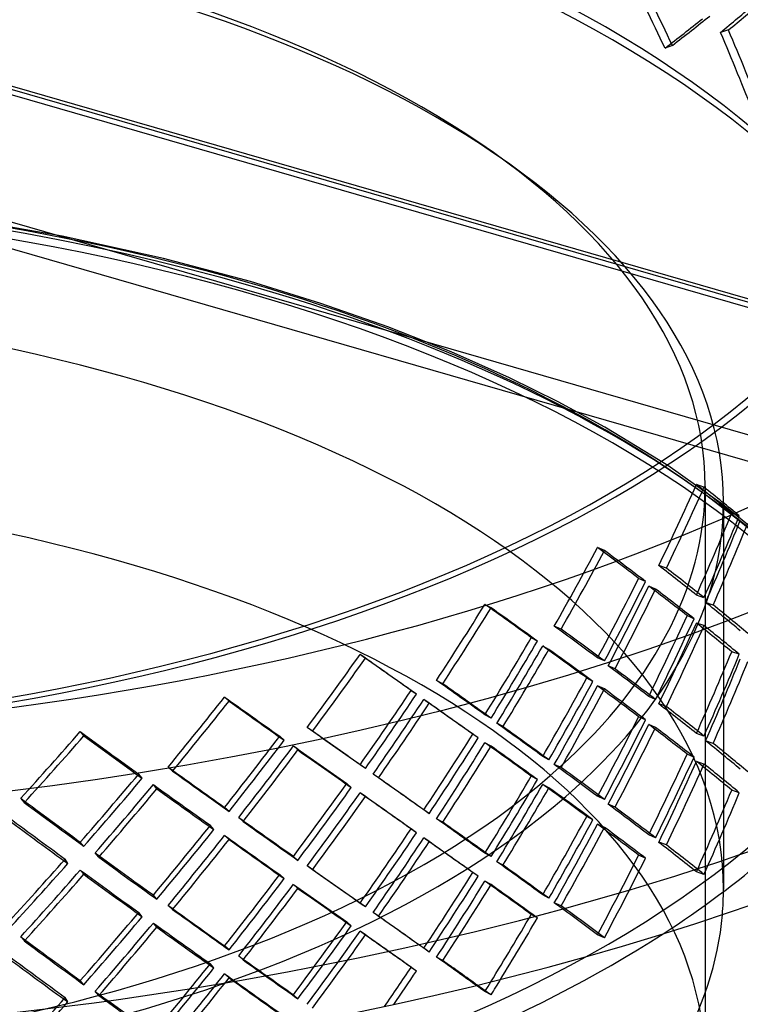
# Model space of a CAD drawing. Header units: millimetres. Extents: x -616 to 616, y -518 to 424.
# Tile 6 of 10: x 129 to 325, y -195 to 73. Entities that reach past the tile are written whole.
import ezdxf

# ---------------------------------------------------------------- set-up
doc = ezdxf.new("R2010")
doc.units = ezdxf.units.MM
doc.layers.add('HIDDEN', color=7, linetype='Continuous')
doc.layers.add('THICK', color=7, linetype='Continuous')

msp = doc.modelspace()

# ---------------------------------------------------------------- linework, layer by layer
at = {"layer": 'HIDDEN'}
for p, q in [((515.88, -58.57), (-163.8, 137.64)), ((516.54, -57.88), (-162.41, 138.11)), ((613.8, -88.28), (-161.3, 135.47)), ((613.8, -122.92), (-161.3, 100.83)), ((611.3, -129.41), (-163.8, 94.34)), ((321.35, 70.1), (319.19, 69.46)), ((306.11, 65.92), (304.12, 65.16)), ((140.12, 13.99), (111.88, 18.92)), ((167.69, 7.92), (140.12, 13.99)), ((191.32, 1.64), (167.69, 7.92)), ((210.48, -4.27), (191.32, 1.64)), ((228.69, -10.65), (210.48, -4.27)), ((245.91, -17.46), (228.69, -10.65)), ((261.82, -24.52), (245.91, -17.46)), ((275.06, -31.03), (261.82, -24.52)), ((287.72, -37.9), (275.06, -31.03)), ((304.84, -48.36), (287.72, -37.9)), ((319.94, -59.06), (304.84, -48.36)), ((314.7, -54.29), (312.65, -53.57)), ((315, -54.04), (315, -211.31)), ((320, -58.37), (320, -163.68)), ((333.53, -70.15), (319.94, -59.06)), ((324.3, -62.08), (322.25, -61.37)), ((287.61, -71.51), (285.74, -70.68)), ((304.46, -76.3), (302.4, -75.58)), ((298.8, -79.9), (296.92, -79.07)), ((301.54, -81.98), (299.66, -81.16)), ((314.7, -84.32), (312.65, -83.6)), ((317.19, -86.32), (315.14, -85.6)), ((256.78, -87.08), (255.11, -86.15)), ((311.98, -90.05), (310.1, -89.21)), ((275.84, -92.89), (273.97, -92.06)), ((314.7, -91.93), (312.65, -91.22)), ((269.4, -96.14), (267.73, -95.21)), ((272.52, -98.4), (270.84, -97.47)), ((324.3, -99.73), (322.25, -99.01)), ((222.6, -100.78), (221.15, -99.76)), ((287.61, -101.54), (285.74, -100.71)), ((290.51, -103.69), (288.63, -102.86)), ((243.63, -107.74), (241.96, -106.81)), ((284.48, -107.1), (282.8, -106.17)), ((236.49, -110.61), (235.04, -109.59)), ((287.61, -109.15), (285.74, -108.33)), ((185.51, -112.45), (184.3, -111.36)), ((239.94, -113.05), (238.49, -112.03)), ((301.54, -112.01), (299.66, -111.18)), ((304.46, -113.94), (302.4, -113.23)), ((256.78, -117.1), (255.11, -116.18)), ((298.8, -117.54), (296.92, -116.71)), ((208.25, -120.66), (206.8, -119.64)), ((260.03, -119.43), (258.36, -118.5)), ((301.54, -119.63), (299.66, -118.8)), ((146.01, -121.93), (145.06, -120.77)), ((200.5, -123.1), (199.29, -122.01)), ((253.27, -122.47), (251.81, -121.45)), ((314.7, -121.96), (312.65, -121.25)), ((204.24, -125.75), (203.03, -124.65)), ((256.78, -124.72), (255.11, -123.79)), ((317.19, -123.96), (315.14, -123.24)), ((272.52, -128.43), (270.84, -127.5)), ((311.98, -127.69), (310.1, -126.86)), ((170.15, -131.48), (168.94, -130.39)), ((222.6, -130.81), (221.15, -129.79)), ((275.84, -130.54), (273.97, -129.71)), ((314.7, -129.58), (312.65, -128.86)), ((161.89, -133.46), (160.94, -132.31)), ((226.16, -133.33), (224.71, -132.31)), ((269.4, -133.79), (267.73, -132.86)), ((165.87, -136.33), (164.92, -135.17)), ((218.75, -135.97), (217.54, -134.87)), ((272.52, -136.04), (270.84, -135.11)), ((129.83, -140.06), (128.88, -138.9)), ((222.6, -138.42), (221.15, -137.41)), ((287.61, -139.18), (285.74, -138.35)), ((324.3, -137.37), (322.25, -136.65)), ((185.51, -142.48), (184.3, -141.38)), ((290.51, -141.33), (288.63, -140.51)), ((189.35, -145.21), (188.14, -144.12)), ((239.94, -143.08), (238.49, -142.06)), ((243.63, -145.39), (241.96, -144.46)), ((284.48, -144.74), (282.8, -143.81)), ((181.38, -147.41), (180.43, -146.25)), ((236.49, -148.25), (235.04, -147.23)), ((287.61, -146.8), (285.74, -145.97)), ((185.51, -150.09), (184.3, -149)), ((239.94, -150.69), (238.49, -149.67)), ((301.54, -149.66), (299.66, -148.83)), ((146.01, -151.96), (145.06, -150.8)), ((304.46, -151.59), (302.4, -150.87)), ((150.07, -154.92), (149.12, -153.76)), ((204.24, -155.78), (203.03, -154.68)), ((256.78, -154.75), (255.11, -153.82)), ((298.8, -155.18), (296.92, -154.36)), ((141.65, -156.65), (140.97, -155.44)), ((208.25, -158.31), (206.8, -157.29)), ((260.03, -157.07), (258.36, -156.15)), ((146.01, -159.57), (145.06, -158.42)), ((200.5, -160.75), (199.29, -159.65)), ((253.27, -160.12), (251.81, -159.09)), ((314.7, -159.61), (312.65, -158.89)), ((204.24, -163.39), (203.03, -162.3)), ((256.78, -162.36), (255.11, -161.43)), ((165.87, -166.36), (164.92, -165.2)), ((272.52, -166.07), (270.84, -165.14)), ((170.15, -169.13), (168.94, -168.03)), ((222.6, -168.45), (221.15, -167.43)), ((275.84, -168.18), (273.97, -167.35)), ((161.89, -171.11), (160.94, -169.95)), ((226.16, -170.98), (224.71, -169.96)), ((269.4, -171.43), (267.73, -170.5)), ((165.87, -173.97), (164.92, -172.82)), ((218.75, -173.61), (217.54, -172.51)), ((129.83, -177.7), (128.88, -176.55)), ((222.6, -176.07), (221.15, -175.05)), ((287.61, -176.83), (285.74, -176)), ((185.51, -180.12), (184.3, -179.03)), ((189.35, -182.86), (188.14, -181.76)), ((239.94, -180.72), (238.49, -179.7)), ((243.63, -183.03), (241.96, -182.1)), ((181.38, -185.05), (180.43, -183.89)), ((185.51, -187.74), (184.3, -186.64)), ((236.49, -185.89), (235.04, -184.88)), ((146.01, -189.6), (145.06, -188.44)), ((150.07, -192.56), (149.12, -191.4)), ((204.24, -193.42), (203.03, -192.32)), ((256.78, -192.39), (255.11, -191.46)), ((141.65, -194.29), (140.97, -193.08))]:
    msp.add_line(p, q, dxfattribs=at)
for centre, major_axis, ratio, start_param, end_param in [((0, 68.42), (575, 0), 0.5, 0, 2.617994), ((0, 68.42), (-383.75, 0), 0.5, -3.141592, -0.523599), ((0, 68.42), (381.25, 0), 0.5, 0, 2.617994), ((0, -54.04), (-381.25, 0), 0.5, -3.141592, -0.523599), ((0, -58.37), (-383.75, 0), 0.5, -3.141592, -0.523599), ((0, -54.04), (-315, 0), 0.5, 3.141591, 5.759587), ((0, -58.37), (-320, 0), 0.5, 3.141591, 5.759587), ((0, -49.8), (253.47, -471.51), 0.60399, 1.490879, 1.536369), ((0, -49.8), (255.13, -474.6), 0.60399, 1.490879, 1.536072), ((0, -19.77), (382.04, 177.04), 0.204197, -0.672655, -0.627462), ((0, -19.77), (379.55, 175.88), 0.204197, -0.672951, -0.627462), ((0, -49.8), (380.03, 204.29), 0.148982, -0.727276, -0.681786), ((0, -49.8), (382.53, 205.63), 0.148982, -0.727276, -0.682083), ((0, -49.8), (225.3, -486.19), 0.63896, 1.476453, 1.521646), ((0, 68.42), (-383.75, 0), 0.5, 0, 2.617994), ((0, 68.42), (381.25, 0), 0.5, -3.141592, -0.523599), ((0, -49.8), (223.83, -483.02), 0.63896, 1.476453, 1.521943), ((0, -165.84), (383.75, 0), 0.5, 1.047198, 2.617994), ((0, -168.01), (-383.75, 0), 0.5, -3.141592, -0.523599), ((0, -163.68), (381.25, 0), 0.5, 1.047198, 3.056169), ((0, -163.68), (320, 0), 0.5, -0.000001, 2.617994), ((0, -163.68), (381.25, 0), 0.5, 0.085424, 1.047198), ((0, -165.84), (383.75, 0), 0.5, 0, 1.047198), ((0, -211.31), (315, 0), 0.5, -0.000001, 2.617994), ((0, -54.04), (-381.25, 0), 0.5, 0, 2.617994), ((0, -54.04), (-315, 0), 0.5, -0.000001, 2.617994), ((0, -54.04), (-315, 0), 0.5, 2.617994, 3.141591), ((0, 55.52), (244.19, 475.35), 0.615942, -1.530433, -1.484943), ((0, 55.52), (245.79, 478.47), 0.615942, -1.530137, -1.484943), ((0, 55.52), (379.85, -195.13), 0.16754, 0.649642, 0.695131), ((0, 55.52), (382.34, -196.4), 0.16754, 0.649938, 0.695131), ((0, -58.37), (-320, 0), 0.5, -0.000001, 2.617994), ((0, -58.37), (-320, 0), 0.5, 2.617994, 3.141591), ((0, 25.49), (244.19, 475.35), 0.615942, -1.484943, -1.439454), ((0, 25.49), (245.79, 478.47), 0.615942, -1.484943, -1.43975), ((0, 17.87), (244.19, 475.35), 0.615942, -1.473412, -1.427907), ((0, 17.87), (245.79, 478.47), 0.615942, -1.473487, -1.428279), ((0, 55.52), (270.44, 463.84), 0.579359, -1.551239, -1.505749), ((0, 55.52), (272.21, 466.88), 0.579359, -1.550942, -1.505749), ((0, 55.52), (380.44, -221.81), 0.111723, 0.743076, 0.788566), ((0, 55.52), (382.94, -223.27), 0.111723, 0.743373, 0.788566), ((0, 25.49), (379.85, -195.13), 0.16754, 0.695131, 0.740621), ((0, 25.49), (382.34, -196.4), 0.16754, 0.695131, 0.740325), ((0, 25.49), (270.44, 463.84), 0.579359, -1.505749, -1.460259), ((0, 25.49), (272.21, 466.88), 0.579359, -1.505749, -1.460556), ((0, 17.87), (270.44, 463.84), 0.579359, -1.494217, -1.448713), ((0, 17.87), (272.21, 466.88), 0.579359, -1.494292, -1.449084), ((0, 55.52), (380.44, -221.81), 0.111723, 0.685906, 0.731529), ((0, 55.52), (382.94, -223.27), 0.111723, 0.686577, 0.731901), ((0, 25.49), (379.85, -195.13), 0.16754, 0.638095, 0.6836), ((0, 55.52), (292.39, 452.29), 0.540949, -1.580015, -1.534526), ((0, 55.52), (294.31, 455.25), 0.540949, -1.579719, -1.534526), ((0, 55.52), (381, -246.3), 0.056131, 0.828539, 0.874029), ((0, 55.52), (383.5, -247.92), 0.056131, 0.828836, 0.874029), ((0, 25.49), (382.34, -196.4), 0.16754, 0.638467, 0.683675), ((0, -12.16), (270.44, 463.84), 0.579359, -1.448713, -1.403089), ((0, -12.16), (272.21, 466.88), 0.579359, -1.449084, -1.40376), ((0, 25.49), (380.44, -221.81), 0.111723, 0.788566, 0.834055), ((0, 25.49), (382.94, -223.27), 0.111723, 0.788566, 0.833759), ((0, 17.87), (244.19, 475.35), 0.615942, -1.530433, -1.484943), ((0, 17.87), (245.79, 478.47), 0.615942, -1.530137, -1.484943), ((0, 17.87), (379.85, -195.13), 0.16754, 0.649642, 0.695131), ((0, 17.87), (382.34, -196.4), 0.16754, 0.649938, 0.695131), ((0, 25.49), (292.39, 452.29), 0.540949, -1.534526, -1.489036), ((0, 25.49), (294.31, 455.25), 0.540949, -1.534526, -1.489333), ((0, 17.87), (292.39, 452.29), 0.540949, -1.522994, -1.477489), ((0, 17.87), (294.31, 455.25), 0.540949, -1.523069, -1.477861), ((0, 55.52), (381, -246.3), 0.056131, 0.771369, 0.816992), ((0, 55.52), (383.5, -247.92), 0.056131, 0.77204, 0.817364), ((0, -12.16), (244.19, 475.35), 0.615942, -1.484943, -1.439454), ((0, 55.52), (310.8, 440.57), 0.501173, -1.615182, -1.569692), ((0, 55.52), (312.84, 443.46), 0.501173, -1.614885, -1.569692), ((0, 55.52), (381.25, -268.95), 0.001565, 0.907612, 0.953102), ((0, 55.52), (383.75, -270.71), 0.001565, 0.907909, 0.953102), ((0, -12.16), (245.79, 478.47), 0.615942, -1.484943, -1.43975), ((0, -19.77), (244.19, 475.35), 0.615942, -1.473412, -1.427907), ((0, -19.77), (245.79, 478.47), 0.615942, -1.473487, -1.428279), ((0, 25.49), (380.44, -221.81), 0.111723, 0.731529, 0.777034), ((0, 25.49), (382.94, -223.27), 0.111723, 0.731901, 0.777109), ((0, 25.49), (381, -246.3), 0.056131, 0.874029, 0.919518), ((0, -12.16), (292.39, 452.29), 0.540949, -1.477489, -1.431866), ((0, -12.16), (294.31, 455.25), 0.540949, -1.477861, -1.432537), ((0, 25.49), (310.8, 440.57), 0.501173, -1.569692, -1.524203), ((0, 25.49), (383.5, -247.92), 0.056131, 0.874029, 0.919222), ((0, 17.87), (270.44, 463.84), 0.579359, -1.551239, -1.505749), ((0, 17.87), (272.21, 466.88), 0.579359, -1.550942, -1.505749), ((0, 17.87), (380.44, -221.81), 0.111723, 0.743076, 0.788566), ((0, 17.87), (382.94, -223.27), 0.111723, 0.743373, 0.788566), ((0, 55.52), (326.25, 428.55), 0.460293, -1.655532, -1.610042), ((0, 55.52), (328.39, 431.36), 0.460293, -1.655235, -1.610042), ((0, 55.52), (380.96, -290.02), 0.051577, -1.026992, -0.981502), ((0, 55.52), (383.45, -291.92), 0.051577, -1.026992, -0.981799), ((0, 25.49), (312.84, 443.46), 0.501173, -1.569692, -1.524499), ((0, 17.87), (310.8, 440.57), 0.501173, -1.55816, -1.512656), ((0, 55.52), (381.25, -268.95), 0.001565, 0.850442, 0.896066), ((0, 17.87), (312.84, 443.46), 0.501173, -1.558236, -1.513028), ((0, 55.52), (383.75, -270.71), 0.001565, 0.851113, 0.896437), ((0, -12.16), (379.85, -195.13), 0.16754, 0.695131, 0.740621), ((0, -12.16), (382.34, -196.4), 0.16754, 0.695131, 0.740325), ((0, -12.16), (270.44, 463.84), 0.579359, -1.505749, -1.460259), ((0, -12.16), (272.21, 466.88), 0.579359, -1.505749, -1.460556), ((0, 25.49), (381.25, -268.95), 0.001565, 0.953102, 0.998592), ((0, 25.49), (381, -246.3), 0.056131, 0.816992, 0.862497), ((0, 25.49), (383.5, -247.92), 0.056131, 0.817364, 0.862572), ((0, -19.77), (270.44, 463.84), 0.579359, -1.494217, -1.448713), ((0, -19.77), (272.21, 466.88), 0.579359, -1.494292, -1.449084), ((0, 17.87), (380.44, -221.81), 0.111723, 0.685906, 0.731529), ((0, 17.87), (382.94, -223.27), 0.111723, 0.686577, 0.731901), ((0, 55.52), (339.18, 416.06), 0.418433, -1.700176, -1.654687), ((0, 55.52), (341.4, 418.79), 0.418433, -1.69988, -1.654687), ((0, 55.52), (379.91, -309.71), 0.103147, -1.096587, -1.051097), ((0, 55.52), (382.4, -311.74), 0.103147, -1.096587, -1.051394), ((0, 25.49), (326.25, 428.55), 0.460293, -1.610042, -1.564552), ((0, 25.49), (328.39, 431.36), 0.460293, -1.610042, -1.564849), ((0, 25.49), (383.75, -270.71), 0.001565, 0.953102, 0.998295), ((0, -12.16), (310.8, 440.57), 0.501173, -1.512656, -1.467033), ((0, -12.16), (312.84, 443.46), 0.501173, -1.513028, -1.467704), ((0, 17.87), (326.25, 428.55), 0.460293, -1.59851, -1.553006), ((0, 17.87), (328.39, 431.36), 0.460293, -1.598585, -1.553378), ((0, 55.52), (380.96, -290.02), 0.051577, -0.969955, -0.924332), ((0, 55.52), (383.45, -291.92), 0.051577, -0.970327, -0.925003), ((0, 17.87), (292.39, 452.29), 0.540949, -1.580015, -1.534526), ((0, 17.87), (294.31, 455.25), 0.540949, -1.579719, -1.534526), ((0, 17.87), (381, -246.3), 0.056131, 0.828539, 0.874029), ((0, 17.87), (383.5, -247.92), 0.056131, 0.828836, 0.874029), ((0, -12.16), (379.85, -195.13), 0.16754, 0.638095, 0.6836), ((0, -12.16), (382.34, -196.4), 0.16754, 0.638467, 0.683675), ((0, -49.8), (270.44, 463.84), 0.579359, -1.448713, -1.403089), ((0, -49.8), (272.21, 466.88), 0.579359, -1.449084, -1.40376), ((0, 25.49), (380.96, -290.02), 0.051577, -1.072482, -1.026992), ((0, -12.16), (380.44, -221.81), 0.111723, 0.788566, 0.834055), ((0, -12.16), (382.94, -223.27), 0.111723, 0.788566, 0.833759), ((0, -19.77), (244.19, 475.35), 0.615942, -1.530433, -1.484943), ((0, -19.77), (245.79, 478.47), 0.615942, -1.530137, -1.484943), ((0, -19.77), (379.85, -195.13), 0.16754, 0.649642, 0.695131), ((0, -19.77), (382.34, -196.4), 0.16754, 0.649938, 0.695131), ((0, 25.49), (339.18, 416.06), 0.418433, -1.654687, -1.609197), ((0, 25.49), (341.4, 418.79), 0.418433, -1.654687, -1.609494), ((0, 25.49), (383.45, -291.92), 0.051577, -1.072185, -1.026992), ((0, 25.49), (381.25, -268.95), 0.001565, 0.896066, 0.94157), ((0, 25.49), (383.75, -270.71), 0.001565, 0.896437, 0.941645), ((0, -12.16), (292.39, 452.29), 0.540949, -1.534526, -1.489036), ((0, -12.16), (294.31, 455.25), 0.540949, -1.534526, -1.489333), ((0, 17.87), (339.18, 416.06), 0.418433, -1.643155, -1.59765), ((0, 17.87), (341.4, 418.79), 0.418433, -1.64323, -1.598022), ((0, 55.52), (379.91, -309.71), 0.103147, -1.03955, -0.993927), ((0, 55.52), (382.4, -311.74), 0.103147, -1.039922, -0.994598), ((0, -12.16), (326.25, 428.55), 0.460293, -1.553006, -1.507382), ((0, -12.16), (328.39, 431.36), 0.460293, -1.553378, -1.508053), ((0, -19.77), (292.39, 452.29), 0.540949, -1.522994, -1.477489), ((0, -19.77), (294.31, 455.25), 0.540949, -1.523069, -1.477861), ((0, 17.87), (381, -246.3), 0.056131, 0.771369, 0.816992), ((0, 17.87), (383.5, -247.92), 0.056131, 0.77204, 0.817364), ((0, 25.49), (379.91, -309.71), 0.103147, -1.142076, -1.096587), ((0, 17.87), (310.8, 440.57), 0.501173, -1.615182, -1.569692), ((0, 17.87), (312.84, 443.46), 0.501173, -1.614885, -1.569692), ((0, 17.87), (381.25, -268.95), 0.001565, 0.907612, 0.953102), ((0, 17.87), (383.75, -270.71), 0.001565, 0.907909, 0.953102), ((0, -49.8), (244.19, 475.35), 0.615942, -1.484943, -1.439454), ((0, -49.8), (245.79, 478.47), 0.615942, -1.484943, -1.43975), ((0, 25.49), (382.4, -311.74), 0.103147, -1.14178, -1.096587), ((0, -12.16), (380.44, -221.81), 0.111723, 0.731529, 0.777034), ((0, -12.16), (382.94, -223.27), 0.111723, 0.731901, 0.777109), ((0, 55.52), (377.92, -328.16), 0.153137, -1.105483, -1.05986), ((0, 25.49), (380.96, -290.02), 0.051577, -1.01546, -0.969955), ((0, -12.16), (381, -246.3), 0.056131, 0.874029, 0.919518), ((0, -49.8), (292.39, 452.29), 0.540949, -1.477489, -1.431866), ((0, 55.52), (380.4, -330.31), 0.153137, -1.105855, -1.060531), ((0, -12.16), (339.18, 416.06), 0.418433, -1.59765, -1.552027), ((0, 25.49), (383.45, -291.92), 0.051577, -1.015535, -0.970327), ((0, -12.16), (310.8, 440.57), 0.501173, -1.569692, -1.524203), ((0, -12.16), (383.5, -247.92), 0.056131, 0.874029, 0.919222), ((0, -49.8), (294.31, 455.25), 0.540949, -1.477861, -1.432537), ((0, -19.77), (270.44, 463.84), 0.579359, -1.551239, -1.505749), ((0, -19.77), (272.21, 466.88), 0.579359, -1.550942, -1.505749), ((0, -19.77), (380.44, -221.81), 0.111723, 0.743076, 0.788566), ((0, -19.77), (382.94, -223.27), 0.111723, 0.743373, 0.788566), ((0, -12.16), (341.4, 418.79), 0.418433, -1.598022, -1.552698), ((0, 17.87), (326.25, 428.55), 0.460293, -1.655532, -1.610042), ((0, 17.87), (380.96, -290.02), 0.051577, -1.026992, -0.981502), ((0, -12.16), (312.84, 443.46), 0.501173, -1.569692, -1.524499), ((0, -19.77), (310.8, 440.57), 0.501173, -1.55816, -1.512656), ((0, 17.87), (381.25, -268.95), 0.001565, 0.850442, 0.896066), ((0, 17.87), (328.39, 431.36), 0.460293, -1.655235, -1.610042), ((0, 17.87), (383.45, -291.92), 0.051577, -1.026992, -0.981799), ((0, -19.77), (312.84, 443.46), 0.501173, -1.558236, -1.513028), ((0, 17.87), (383.75, -270.71), 0.001565, 0.851113, 0.896437), ((0, -49.8), (379.85, -195.13), 0.16754, 0.695131, 0.740621), ((0, -49.8), (382.34, -196.4), 0.16754, 0.695131, 0.740325), ((0, 25.49), (379.91, -309.71), 0.103147, -1.085055, -1.03955), ((0, 25.49), (382.4, -311.74), 0.103147, -1.08513, -1.039922), ((0, -49.8), (270.44, 463.84), 0.579359, -1.505749, -1.460259), ((0, -49.8), (272.21, 466.88), 0.579359, -1.505749, -1.460556), ((0, -58.37), (-383.75, 0), 0.5, 2.483287, 2.617994), ((0, -12.16), (349.91, 402.97), 0.375624, -1.645957, -1.600334), ((0, -12.16), (352.21, 405.62), 0.375624, -1.646329, -1.601005), ((0, -12.16), (381.25, -268.95), 0.001565, 0.953102, 0.998592), ((0, -12.16), (381, -246.3), 0.056131, 0.816992, 0.862497), ((0, -12.16), (383.5, -247.92), 0.056131, 0.817364, 0.862572), ((0, 17.87), (339.18, 416.06), 0.418433, -1.700176, -1.654687), ((0, 17.87), (341.4, 418.79), 0.418433, -1.69988, -1.654687), ((0, 17.87), (379.91, -309.71), 0.103147, -1.096587, -1.051097), ((0, 17.87), (382.4, -311.74), 0.103147, -1.096587, -1.051394), ((0, -12.16), (326.25, 428.55), 0.460293, -1.610042, -1.564552), ((0, -12.16), (383.75, -270.71), 0.001565, 0.953102, 0.998295), ((0, -49.8), (310.8, 440.57), 0.501173, -1.512656, -1.467033), ((0, -49.8), (312.84, 443.46), 0.501173, -1.513028, -1.467704), ((0, -12.16), (328.39, 431.36), 0.460293, -1.610042, -1.564849), ((0, -19.77), (326.25, 428.55), 0.460293, -1.59851, -1.553006), ((0, 17.87), (380.96, -290.02), 0.051577, -0.969955, -0.924332), ((0, -19.77), (292.39, 452.29), 0.540949, -1.580015, -1.534526), ((0, -19.77), (294.31, 455.25), 0.540949, -1.579719, -1.534526), ((0, -19.77), (381, -246.3), 0.056131, 0.828539, 0.874029), ((0, -19.77), (383.5, -247.92), 0.056131, 0.828836, 0.874029), ((0, -19.77), (328.39, 431.36), 0.460293, -1.598585, -1.553378), ((0, 17.87), (383.45, -291.92), 0.051577, -0.970327, -0.925003), ((0, -163.68), (320, 0), 0.5, -0.042941, -0.000001), ((0, -12.16), (380.96, -290.02), 0.051577, -1.072482, -1.026992), ((0, -49.8), (380.44, -221.81), 0.111723, 0.788566, 0.834055), ((0, -49.8), (382.94, -223.27), 0.111723, 0.788566, 0.833759), ((0, -12.16), (339.18, 416.06), 0.418433, -1.654687, -1.609197), ((0, -12.16), (341.4, 418.79), 0.418433, -1.654687, -1.609494), ((0, -12.16), (383.45, -291.92), 0.051577, -1.072185, -1.026992), ((0, -12.16), (381.25, -268.95), 0.001565, 0.896066, 0.94157), ((0, -12.16), (383.75, -270.71), 0.001565, 0.896437, 0.941645), ((0, -49.8), (292.39, 452.29), 0.540949, -1.528798, -1.489036), ((0, -19.77), (339.18, 416.06), 0.418433, -1.643155, -1.59765), ((0, -19.77), (341.4, 418.79), 0.418433, -1.64323, -1.598022), ((0, 17.87), (379.91, -309.71), 0.103147, -1.03955, -0.993927), ((0, 17.87), (382.4, -311.74), 0.103147, -1.039922, -0.994598), ((0, -49.8), (326.25, 428.55), 0.460293, -1.553006, -1.507382), ((0, -49.8), (328.39, 431.36), 0.460293, -1.553378, -1.508053), ((0, -49.8), (294.31, 455.25), 0.540949, -1.525382, -1.489333), ((0, -12.16), (379.91, -309.71), 0.103147, -1.142076, -1.096587), ((0, -19.77), (310.8, 440.57), 0.501173, -1.615182, -1.569692), ((0, -19.77), (312.84, 443.46), 0.501173, -1.614885, -1.569692), ((0, -19.77), (381.25, -268.95), 0.001565, 0.907612, 0.953102), ((0, -19.77), (383.75, -270.71), 0.001565, 0.907909, 0.953102), ((0, -12.16), (382.4, -311.74), 0.103147, -1.14178, -1.096587), ((0, 17.87), (377.92, -328.16), 0.153137, -1.105483, -1.05986), ((0, -12.16), (380.96, -290.02), 0.051577, -1.01546, -0.969955), ((0, -49.8), (381, -246.3), 0.056131, 0.874029, 0.919518), ((0, 17.87), (380.4, -330.31), 0.153137, -1.105855, -1.060531), ((0, -49.8), (339.18, 416.06), 0.418433, -1.59765, -1.552027), ((0, -12.16), (383.45, -291.92), 0.051577, -1.015535, -0.970327), ((0, -49.8), (383.5, -247.92), 0.056131, 0.88696, 0.919222), ((0, -49.8), (341.4, 418.79), 0.418433, -1.598022, -1.552698), ((0, -19.77), (326.25, 428.55), 0.460293, -1.655532, -1.610042), ((0, -19.77), (380.96, -290.02), 0.051577, -1.026992, -0.981502), ((0, -49.8), (310.8, 440.57), 0.501173, -1.548188, -1.524203), ((0, -49.8), (312.84, 443.46), 0.501173, -1.544823, -1.524499), ((0, -19.77), (328.39, 431.36), 0.460293, -1.653694, -1.610042), ((0, -19.77), (383.45, -291.92), 0.051577, -1.026992, -0.981799), ((0, -12.16), (379.91, -309.71), 0.103147, -1.085055, -1.03955), ((0, -12.16), (382.4, -311.74), 0.103147, -1.08513, -1.039922), ((0, -49.8), (349.91, 402.97), 0.375624, -1.645957, -1.600334), ((0, -49.8), (352.21, 405.62), 0.375624, -1.64588, -1.601005)]:
    msp.add_ellipse(centre, major_axis=major_axis, ratio=ratio, start_param=start_param, end_param=end_param, dxfattribs=at)
at = {"layer": 'THICK'}
for centre, major_axis, ratio, start_param, end_param in [((0, 121.14), (531.2, 0), 0.5, 1.047198, 4.18879), ((0, 121.14), (487.4, 0), 0.5, -0.523599, 2.617994), ((0, 121.14), (531.2, 0), 0.5, -0.523599, 1.047198), ((0, 121.14), (487.4, 0), 0.5, 2.617994, 5.759587), ((0, 68.42), (575, 0), 0.5, -3.141592, -0.523599), ((0, 121.14), (531.2, 0), 0.5, -2.094395, -0.523599), ((0, 83.21), (575, 0), 0.5, -2.094395, -0.523599), ((0, -168.01), (-383.75, 0), 0.5, 0, 2.617994), ((0, -163.68), (320, 0), 0.5, -3.098652, -0.523599), ((0, -163.68), (320, 0), 0.5, -0.523599, -0.042941), ((0, -58.37), (-383.75, 0), 0.5, 0.658305, 2.483287), ((0, -49.8), (383.5, -247.92), 0.056131, 0.874029, 0.88696), ((0, -49.8), (292.39, 452.29), 0.540949, -1.534122, -1.528798), ((0, -49.8), (294.31, 455.25), 0.540949, -1.534526, -1.525382)]:
    msp.add_ellipse(centre, major_axis=major_axis, ratio=ratio, start_param=start_param, end_param=end_param, dxfattribs=at)

doc.saveas('drawing.dxf')
